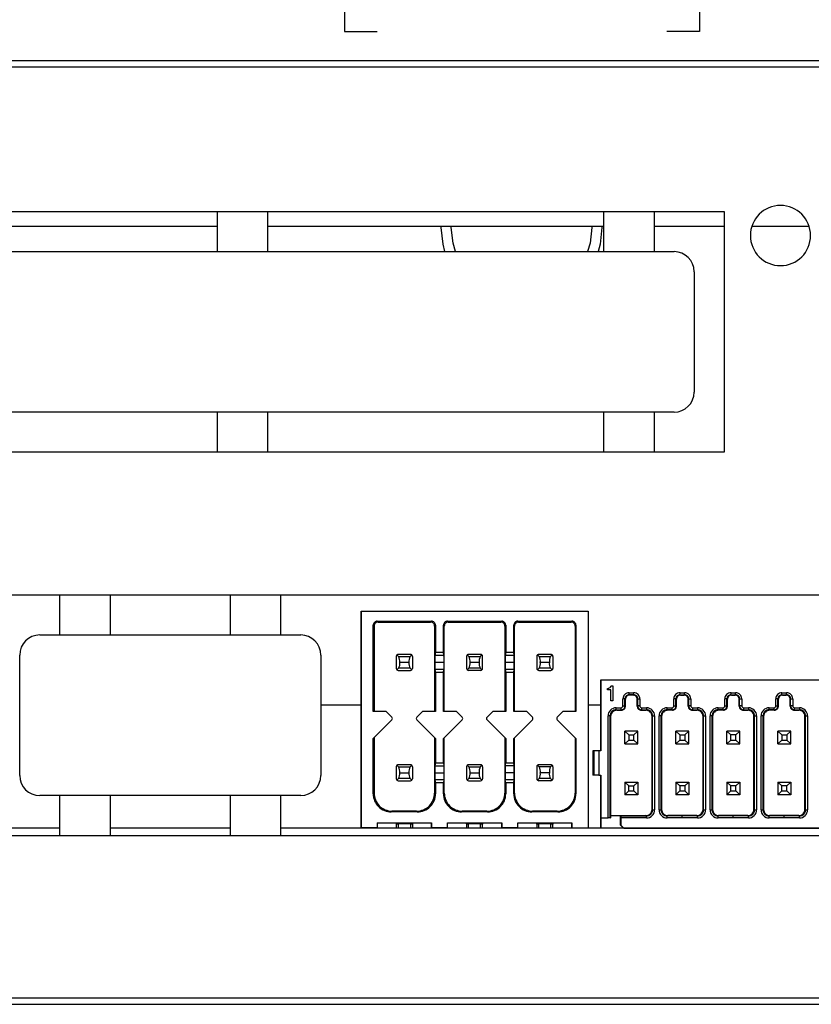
# Model space of a CAD drawing. Header units: millimetres. Extents: x 0 to 629, y 0 to 486.
# Tile 4 of 23: x 131 to 171, y 103 to 152. Entities that reach past the tile are written whole.
import ezdxf

# ---------------------------------------------------------------- set-up
doc = ezdxf.new("R2010")
doc.units = ezdxf.units.MM
doc.header["$LTSCALE"] = 2.25
doc.layers.add('DIMENSIONS', color=140, linetype='Continuous', lineweight=25)
doc.styles.add('SLDTEXTSTYLE0', font='TXT', dxfattribs={"width": 0.7})
doc.dimstyles.new('SLDDIMSTYLE0', dxfattribs={"dimtxt": 4.855518, "dimasz": 7.4295, "dimexe": 0, "dimexo": 0.0625, "dimgap": 1.213879, "dimtad": 0, "dimtih": 1, "dimtoh": 1, "dimrnd": 1e-09, "dimzin": 12, "dimdsep": 46, "dimtxsty": 'SLDTEXTSTYLE0', "dimsah": 1, "dimcen": 0.09, "dimadec": 0, "dimazin": 3, "dimtfac": 1, "dimtofl": 0, "dimtmove": 0, "dimatfit": 3, "dimfxl": 0, "dimfrac": 2, "dimtolj": 1, "dimtzin": 12, "dimarcsym": 0})
doc.dimstyles.new('SLDDIMSTYLE4', dxfattribs={"dimtxt": 4.855518, "dimasz": 7.4295, "dimexe": 0, "dimexo": 0.0625, "dimgap": 1.213879, "dimtad": 0, "dimtih": 1, "dimtoh": 1, "dimrnd": 1e-09, "dimzin": 4, "dimdsep": 46, "dimtxsty": 'SLDTEXTSTYLE0', "dimsah": 1, "dimcen": 0.09, "dimadec": 0, "dimazin": 1, "dimtfac": 1, "dimtofl": 0, "dimtmove": 0, "dimatfit": 3, "dimfxl": 0, "dimfrac": 2, "dimtolj": 1, "dimtzin": 12, "dimarcsym": 0})

# ---------------------------------------------------------------- blocks, each defined once
blk = doc.blocks.new('_D')
at = {"layer": 'DIMENSIONS'}
for p, q in [((71.116, 139.892), (71.116, 202.102)), ((257.716, 160.899), (257.716, 202.102)), ((71.116, 194.958), (150.622, 194.958)), ((157.202, 194.958), (155.572, 194.958)), ((155.572, 194.958), (155.572, 187.241)), ((171.631, 194.958), (173.261, 194.958)), ((173.261, 194.958), (173.261, 187.241)), ((257.716, 194.958), (178.211, 194.958)), ((155.572, 187.241), (157.202, 187.241)), ((173.261, 187.241), (171.631, 187.241)), ((257.716, 139.892), (257.716, 157.47))]:
    blk.add_line(p, q, dxfattribs=at)
for points in [[(71.116, 194.958), (78.546, 193.815), (78.546, 196.101)], [(257.716, 194.958), (250.287, 196.101), (250.287, 193.815)]]:
    blk.add_solid(points, dxfattribs=at)
at = {"layer": 'DIMENSIONS', "char_height": 4.7625, "attachment_point": 1, "style": 'SLDTEXTSTYLE0'}
for s, insert in [('186.6', (155.182, 202.184)), ('7.35', (157.202, 193.38))]:
    blk.add_mtext(s, dxfattribs=dict(at, insert=insert))
blk = doc.blocks.new('_D_4')
at = {"layer": 'DIMENSIONS'}
for p, q in [((89.651, 123.236), (89.651, 166.328)), ((223.216, 126.252), (223.216, 166.328)), ((89.651, 159.184), (142.639, 159.184)), ((149.219, 159.184), (147.589, 159.184)), ((147.589, 159.184), (147.589, 151.467)), ((163.648, 159.184), (165.278, 159.184)), ((165.278, 159.184), (165.278, 151.467)), ((223.216, 159.184), (170.228, 159.184)), ((147.589, 151.467), (149.219, 151.467)), ((165.278, 151.467), (163.648, 151.467))]:
    blk.add_line(p, q, dxfattribs=at)
for points in [[(89.651, 159.184), (97.08, 158.041), (97.08, 160.327)], [(223.216, 159.184), (215.787, 160.327), (215.787, 158.041)]]:
    blk.add_solid(points, dxfattribs=at)
at = {"layer": 'DIMENSIONS', "char_height": 4.7625, "attachment_point": 1, "style": 'SLDTEXTSTYLE0'}
for s, insert in [('133.6', (147.2, 166.41)), ('5.26', (149.219, 157.606))]:
    blk.add_mtext(s, dxfattribs=dict(at, insert=insert))
blk = doc.blocks.new('_D_8')
at = {"layer": 'DIMENSIONS'}
for p, q in [((77.416, 154.907), (77.416, 184.691)), ((251.416, 160.899), (251.416, 184.691)), ((77.416, 177.547), (150.622, 177.547)), ((157.202, 177.547), (155.572, 177.547)), ((155.572, 177.547), (155.572, 169.83)), ((171.631, 177.547), (173.261, 177.547)), ((173.261, 177.547), (173.261, 169.83)), ((251.416, 177.547), (178.211, 177.547)), ((155.572, 169.83), (157.202, 169.83)), ((173.261, 169.83), (171.631, 169.83)), ((251.416, 154.907), (251.416, 157.47))]:
    blk.add_line(p, q, dxfattribs=at)
for points in [[(77.416, 177.547), (84.846, 176.404), (84.846, 178.69)], [(251.416, 177.547), (243.987, 178.69), (243.987, 176.404)]]:
    blk.add_solid(points, dxfattribs=at)
at = {"layer": 'DIMENSIONS', "char_height": 4.7625, "attachment_point": 1, "style": 'SLDTEXTSTYLE0'}
for s, insert in [('174.0', (155.182, 184.773)), ('6.85', (157.202, 175.969))]:
    blk.add_mtext(s, dxfattribs=dict(at, insert=insert))

msp = doc.modelspace()

# ---------------------------------------------------------------- linework, layer by layer
for p, q in [((254.116, 149.995), (74.716, 149.995)), ((74.716, 149.695), (254.116, 149.695)), ((99.516, 142.495), (166.516, 142.495)), ((141.266, 140.495), (141.266, 142.495)), ((143.766, 142.495), (143.766, 140.495)), ((160.516, 140.495), (160.516, 142.495)), ((163.016, 142.495), (163.016, 140.495)), ((166.516, 142.495), (166.516, 130.495)), ((124.516, 141.766), (141.266, 141.766)), ((143.766, 141.766), (160.516, 141.766)), ((152.416, 141.695), (152.416, 141.766)), ((152.916, 141.695), (152.917, 141.766)), ((159.916, 141.766), (159.916, 141.695)), ((160.416, 141.766), (160.416, 141.695)), ((163.016, 141.766), (166.516, 141.766)), ((167.892, 141.766), (170.74, 141.766)), ((121.016, 140.495), (164.016, 140.495)), ((165.016, 139.495), (165.016, 133.495)), ((164.016, 132.495), (121.016, 132.495)), ((141.266, 130.495), (141.266, 132.495)), ((143.766, 132.495), (143.766, 130.495)), ((160.516, 130.495), (160.516, 132.495)), ((163.016, 132.495), (163.016, 130.495)), ((166.516, 130.495), (99.516, 130.495)), ((89.416, 123.395), (223.216, 123.395)), ((133.416, 121.395), (133.416, 123.395)), ((135.916, 123.395), (135.916, 121.395)), ((141.916, 121.395), (141.916, 123.395)), ((144.416, 123.395), (144.416, 121.395)), ((148.428, 122.581), (148.428, 111.781)), ((148.428, 122.581), (159.728, 122.581)), ((148.428, 111.781), (148.428, 122.581)), ((148.428, 122.581), (148.428, 122.581)), ((159.728, 122.581), (159.728, 111.781)), ((149.028, 117.581), (149.028, 121.881)), ((149.068, 121.841), (149.028, 121.881)), ((149.068, 121.841), (149.068, 117.581)), ((149.228, 122.081), (151.928, 122.081)), ((149.268, 122.041), (149.228, 122.081)), ((149.268, 122.041), (151.888, 122.041)), ((151.928, 122.081), (151.888, 122.041)), ((152.128, 121.881), (152.088, 121.841)), ((152.088, 121.841), (152.088, 117.581)), ((152.128, 121.881), (152.128, 120.531)), ((152.528, 120.531), (152.528, 121.881)), ((152.568, 121.841), (152.528, 121.881)), ((152.568, 117.581), (152.568, 121.841)), ((152.728, 122.081), (155.428, 122.081)), ((152.768, 122.041), (152.728, 122.081)), ((152.768, 122.041), (155.388, 122.041)), ((155.428, 122.081), (155.388, 122.041)), ((155.628, 121.881), (155.588, 121.841)), ((155.588, 121.841), (155.588, 117.581)), ((155.628, 121.881), (155.628, 120.531)), ((156.028, 120.531), (156.028, 121.881)), ((156.068, 121.841), (156.028, 121.881)), ((156.068, 117.581), (156.068, 121.841)), ((156.228, 122.081), (158.928, 122.081)), ((156.268, 122.041), (156.228, 122.081)), ((156.268, 122.041), (158.888, 122.041)), ((158.928, 122.081), (158.888, 122.041)), ((159.088, 121.841), (159.128, 121.881)), ((159.088, 121.841), (159.088, 117.581)), ((159.128, 121.881), (159.128, 117.581)), ((132.416, 121.395), (145.416, 121.395)), ((131.416, 114.395), (131.416, 120.395)), ((146.416, 120.395), (146.416, 114.395)), ((150.178, 120.331), (150.178, 119.731)), ((150.178, 120.331), (150.178, 120.331)), ((150.178, 120.331), (150.178, 119.731)), ((150.21, 120.404), (150.294, 120.321)), ((150.878, 120.431), (150.278, 120.431)), ((150.294, 120.321), (150.863, 120.321)), ((150.946, 120.404), (150.863, 120.321)), ((150.978, 120.331), (150.978, 119.731)), ((152.128, 120.531), (152.104, 120.381)), ((152.553, 120.381), (152.104, 120.381)), ((152.128, 120.531), (152.528, 120.531)), ((152.553, 120.381), (152.528, 120.531)), ((153.678, 120.331), (153.678, 119.731)), ((153.678, 120.331), (153.678, 120.331)), ((153.678, 120.331), (153.678, 119.731)), ((153.794, 120.321), (153.71, 120.404)), ((154.378, 120.431), (153.778, 120.431)), ((153.794, 120.321), (154.363, 120.321)), ((154.446, 120.404), (154.363, 120.321)), ((154.478, 119.731), (154.478, 120.331)), ((155.628, 120.531), (155.604, 120.381)), ((156.053, 120.381), (155.604, 120.381)), ((155.628, 120.531), (156.028, 120.531)), ((156.053, 120.381), (156.028, 120.531)), ((157.178, 120.331), (157.178, 119.731)), ((157.178, 120.331), (157.178, 120.331)), ((157.178, 120.331), (157.178, 119.731)), ((157.21, 120.404), (157.294, 120.321)), ((157.878, 120.431), (157.278, 120.431)), ((157.294, 120.321), (157.863, 120.321)), ((157.946, 120.404), (157.863, 120.321)), ((157.978, 120.331), (157.978, 119.731)), ((150.178, 119.731), (150.178, 119.731)), ((150.294, 119.741), (150.21, 119.658)), ((150.863, 119.741), (150.294, 119.741)), ((150.803, 120.031), (150.353, 120.031)), ((150.863, 119.741), (150.946, 119.658)), ((152.556, 120.031), (152.101, 120.031)), ((153.678, 119.731), (153.678, 119.731)), ((153.794, 119.741), (153.71, 119.658)), ((154.363, 119.741), (153.794, 119.741)), ((154.303, 120.031), (153.853, 120.031)), ((154.446, 119.658), (154.363, 119.741)), ((156.056, 120.031), (155.601, 120.031)), ((157.178, 119.731), (157.178, 119.731)), ((157.294, 119.741), (157.21, 119.658)), ((157.863, 119.741), (157.294, 119.741)), ((157.803, 120.031), (157.353, 120.031)), ((157.863, 119.741), (157.946, 119.658)), ((150.278, 119.631), (150.878, 119.631)), ((152.104, 119.682), (152.128, 119.531)), ((152.553, 119.682), (152.104, 119.682)), ((152.528, 119.531), (152.128, 119.531)), ((152.128, 119.531), (152.128, 117.581)), ((152.528, 119.531), (152.553, 119.682)), ((152.528, 117.581), (152.528, 119.531)), ((154.378, 119.631), (153.778, 119.631)), ((155.604, 119.682), (155.628, 119.531)), ((156.053, 119.682), (155.604, 119.682)), ((156.028, 119.531), (155.628, 119.531)), ((155.628, 119.531), (155.628, 117.581)), ((156.028, 119.531), (156.053, 119.682)), ((156.028, 117.581), (156.028, 119.531)), ((157.278, 119.631), (157.878, 119.631)), ((160.366, 115.618), (160.366, 119.168)), ((160.366, 119.168), (196.426, 119.168)), ((160.366, 119.168), (160.366, 115.618)), ((160.366, 119.168), (160.366, 119.168)), ((160.694, 118.737), (160.713, 118.737)), ((160.694, 118.662), (160.694, 118.737)), ((160.713, 118.737), (160.76, 118.746)), ((160.76, 118.746), (160.788, 118.756)), ((160.788, 118.756), (160.825, 118.774)), ((160.825, 118.774), (160.854, 118.802)), ((160.854, 118.802), (160.882, 118.84)), ((160.882, 118.84), (160.891, 118.868)), ((160.891, 118.868), (160.966, 118.868)), ((160.966, 118.868), (160.966, 118.118)), ((160.966, 118.868), (160.966, 118.118)), ((160.872, 118.662), (160.694, 118.662)), ((160.872, 118.118), (160.872, 118.662)), ((162.002, 118.414), (161.77, 118.414)), ((161.77, 118.414), (161.789, 118.395)), ((161.771, 118.518), (162.001, 118.518)), ((161.983, 118.395), (161.789, 118.395)), ((161.983, 118.395), (162.002, 118.414)), ((162.002, 118.414), (162.001, 118.518)), ((164.31, 118.414), (164.542, 118.414)), ((164.31, 118.414), (164.329, 118.395)), ((164.311, 118.518), (164.541, 118.518)), ((164.329, 118.395), (164.523, 118.395)), ((164.523, 118.395), (164.542, 118.414)), ((164.542, 118.414), (164.541, 118.518)), ((166.85, 118.414), (167.082, 118.414)), ((166.85, 118.414), (166.869, 118.395)), ((166.851, 118.518), (167.081, 118.518)), ((166.869, 118.395), (167.063, 118.395)), ((167.063, 118.395), (167.082, 118.414)), ((167.082, 118.414), (167.081, 118.518)), ((169.39, 118.414), (169.622, 118.414)), ((169.39, 118.414), (169.409, 118.395)), ((169.391, 118.518), (169.621, 118.518)), ((169.409, 118.395), (169.603, 118.395)), ((169.603, 118.395), (169.622, 118.414)), ((169.622, 118.414), (169.621, 118.518)), ((148.428, 117.9), (146.416, 117.9)), ((160.366, 117.9), (159.728, 117.9)), ((160.966, 118.118), (160.872, 118.118)), ((160.966, 118.118), (160.966, 118.118)), ((161.132, 117.768), (161.369, 117.768)), ((161.57, 118.214), (161.466, 118.213)), ((161.466, 117.865), (161.466, 118.213)), ((161.57, 117.864), (161.57, 118.214)), ((161.57, 118.214), (161.589, 118.195)), ((161.589, 117.845), (161.57, 117.864)), ((161.589, 117.845), (161.589, 118.195)), ((162.202, 118.214), (162.183, 118.195)), ((162.183, 117.845), (162.183, 118.195)), ((162.202, 117.864), (162.183, 117.845)), ((162.202, 118.214), (162.306, 118.213)), ((162.202, 117.864), (162.202, 118.214)), ((162.306, 118.213), (162.306, 117.865)), ((162.403, 117.768), (162.64, 117.768)), ((163.672, 117.768), (163.909, 117.768)), ((164.11, 118.214), (164.006, 118.213)), ((164.006, 117.865), (164.006, 118.213)), ((164.11, 117.864), (164.11, 118.214)), ((164.11, 118.214), (164.129, 118.195)), ((164.129, 117.845), (164.11, 117.864)), ((164.129, 117.845), (164.129, 118.195)), ((164.742, 118.214), (164.723, 118.195)), ((164.723, 117.845), (164.723, 118.195)), ((164.742, 117.864), (164.723, 117.845)), ((164.742, 118.214), (164.846, 118.213)), ((164.742, 117.864), (164.742, 118.214)), ((164.846, 118.213), (164.846, 117.865)), ((164.943, 117.768), (165.18, 117.768)), ((166.212, 117.768), (166.449, 117.768)), ((166.65, 118.214), (166.546, 118.213)), ((166.546, 117.865), (166.546, 118.213)), ((166.65, 117.864), (166.65, 118.214)), ((166.65, 118.214), (166.669, 118.195)), ((166.669, 117.845), (166.65, 117.864)), ((166.669, 117.845), (166.669, 118.195)), ((167.282, 118.214), (167.263, 118.195)), ((167.263, 117.845), (167.263, 118.195)), ((167.282, 117.864), (167.263, 117.845)), ((167.282, 118.214), (167.386, 118.213)), ((167.282, 117.864), (167.282, 118.214)), ((167.386, 118.213), (167.386, 117.865)), ((167.483, 117.768), (167.72, 117.768)), ((168.752, 117.768), (168.989, 117.768)), ((169.19, 118.214), (169.086, 118.213)), ((169.086, 117.865), (169.086, 118.213)), ((169.19, 117.864), (169.19, 118.214)), ((169.19, 118.214), (169.209, 118.195)), ((169.209, 117.845), (169.19, 117.864)), ((169.209, 117.845), (169.209, 118.195)), ((169.822, 118.214), (169.803, 118.195)), ((169.803, 117.845), (169.803, 118.195)), ((169.822, 117.864), (169.803, 117.845)), ((169.822, 118.214), (169.926, 118.213)), ((169.822, 117.864), (169.822, 118.214)), ((169.926, 118.213), (169.926, 117.865)), ((170.023, 117.768), (170.26, 117.768)), ((149.678, 117.581), (149.028, 117.581)), ((149.957, 117.302), (149.678, 117.581)), ((151.478, 117.581), (151.199, 117.302)), ((151.199, 117.302), (151.199, 117.302)), ((152.128, 117.581), (151.478, 117.581)), ((153.178, 117.581), (152.528, 117.581)), ((153.457, 117.302), (153.178, 117.581)), ((154.978, 117.581), (154.699, 117.302)), ((154.699, 117.302), (154.699, 117.302)), ((155.628, 117.581), (154.978, 117.581)), ((156.678, 117.581), (156.028, 117.581)), ((156.957, 117.302), (156.678, 117.581)), ((158.478, 117.581), (158.199, 117.302)), ((158.199, 117.302), (158.199, 117.302)), ((159.128, 117.581), (158.478, 117.581)), ((160.832, 117.364), (160.726, 117.362)), ((160.726, 112.278), (160.726, 117.362)), ((160.832, 112.278), (160.832, 117.364)), ((160.856, 117.345), (160.832, 117.364)), ((160.856, 117.345), (160.856, 112.401)), ((161.132, 117.664), (161.37, 117.664)), ((161.132, 117.664), (161.156, 117.645)), ((161.156, 117.645), (161.389, 117.645)), ((161.37, 117.664), (161.389, 117.645)), ((162.383, 117.645), (162.402, 117.664)), ((162.383, 117.645), (162.616, 117.645)), ((162.402, 117.664), (162.64, 117.664)), ((162.616, 117.645), (162.64, 117.664)), ((162.94, 117.364), (162.916, 117.345)), ((162.916, 112.701), (162.916, 117.345)), ((162.94, 117.364), (163.046, 117.362)), ((162.94, 112.682), (162.94, 117.364)), ((163.046, 117.362), (163.046, 112.684)), ((163.372, 117.364), (163.266, 117.362)), ((163.266, 112.684), (163.266, 117.362)), ((163.372, 112.682), (163.372, 117.364)), ((163.396, 117.345), (163.372, 117.364)), ((163.396, 117.345), (163.396, 112.701)), ((163.91, 117.664), (163.672, 117.664)), ((163.672, 117.664), (163.696, 117.645)), ((163.929, 117.645), (163.696, 117.645)), ((163.929, 117.645), (163.91, 117.664)), ((164.923, 117.645), (164.942, 117.664)), ((164.923, 117.645), (165.156, 117.645)), ((164.942, 117.664), (165.18, 117.664)), ((165.156, 117.645), (165.18, 117.664)), ((165.48, 117.364), (165.456, 117.345)), ((165.456, 112.701), (165.456, 117.345)), ((165.48, 117.364), (165.586, 117.362)), ((165.48, 117.313), (165.48, 117.364)), ((165.48, 112.682), (165.48, 117.313)), ((165.586, 117.362), (165.586, 112.684)), ((165.912, 117.364), (165.806, 117.362)), ((165.806, 112.684), (165.806, 117.362)), ((165.912, 112.682), (165.912, 117.364)), ((165.936, 117.345), (165.912, 117.364)), ((165.936, 117.345), (165.936, 112.701)), ((166.45, 117.664), (166.212, 117.664)), ((166.212, 117.664), (166.236, 117.645)), ((166.469, 117.645), (166.236, 117.645)), ((166.469, 117.645), (166.45, 117.664)), ((167.463, 117.645), (167.482, 117.664)), ((167.463, 117.645), (167.696, 117.645)), ((167.482, 117.664), (167.72, 117.664)), ((167.696, 117.645), (167.72, 117.664)), ((168.02, 117.364), (167.996, 117.345)), ((167.996, 112.701), (167.996, 117.345)), ((168.02, 117.364), (168.126, 117.362)), ((168.02, 112.682), (168.02, 117.364)), ((168.126, 117.362), (168.126, 112.684)), ((168.452, 117.364), (168.346, 117.362)), ((168.346, 112.684), (168.346, 117.362)), ((168.452, 112.682), (168.452, 117.364)), ((168.476, 117.345), (168.452, 117.364)), ((168.476, 117.345), (168.476, 112.701)), ((168.99, 117.664), (168.752, 117.664)), ((168.752, 117.664), (168.776, 117.645)), ((169.009, 117.645), (168.776, 117.645)), ((169.009, 117.645), (168.99, 117.664)), ((170.003, 117.645), (170.022, 117.664)), ((170.003, 117.645), (170.236, 117.645)), ((170.022, 117.664), (170.26, 117.664)), ((170.236, 117.645), (170.26, 117.664)), ((170.56, 117.364), (170.536, 117.345)), ((170.536, 112.701), (170.536, 117.345)), ((170.56, 117.364), (170.666, 117.362)), ((170.56, 117.313), (170.56, 117.364)), ((170.56, 112.682), (170.56, 117.313)), ((170.666, 117.362), (170.666, 112.684)), ((149.028, 116.231), (149.957, 117.16)), ((151.17, 117.231), (151.17, 117.231)), ((151.199, 117.16), (152.128, 116.231)), ((151.199, 117.16), (151.199, 117.16)), ((152.528, 116.231), (153.457, 117.16)), ((154.67, 117.231), (154.67, 117.231)), ((154.699, 117.16), (155.628, 116.231)), ((154.699, 117.16), (154.699, 117.16)), ((156.028, 116.231), (156.957, 117.16)), ((158.17, 117.231), (158.17, 117.231)), ((158.199, 117.16), (159.128, 116.231)), ((158.199, 117.16), (158.199, 117.16)), ((149.068, 116.271), (149.068, 113.521)), ((152.088, 116.271), (152.088, 113.521)), ((152.568, 113.521), (152.568, 116.271)), ((155.588, 116.271), (155.588, 113.521)), ((156.068, 113.521), (156.068, 116.271)), ((159.088, 116.271), (159.088, 113.521)), ((161.566, 115.968), (161.566, 116.608)), ((161.566, 116.608), (161.761, 116.413)), ((162.206, 116.608), (161.566, 116.608)), ((161.566, 115.968), (161.566, 116.608)), ((161.761, 116.413), (161.761, 116.163)), ((161.761, 116.413), (162.011, 116.413)), ((162.011, 116.413), (162.206, 116.608)), ((162.011, 116.163), (162.011, 116.413)), ((162.206, 115.968), (162.206, 116.608)), ((164.106, 115.968), (164.106, 116.608)), ((164.106, 116.608), (164.301, 116.413)), ((164.746, 116.608), (164.106, 116.608)), ((164.106, 115.968), (164.106, 116.608)), ((164.301, 116.413), (164.301, 116.163)), ((164.301, 116.413), (164.551, 116.413)), ((164.746, 116.608), (164.551, 116.413)), ((164.551, 116.413), (164.551, 116.163)), ((164.746, 115.968), (164.746, 116.608)), ((166.646, 115.968), (166.646, 116.608)), ((166.841, 116.413), (166.646, 116.608)), ((167.286, 116.608), (166.646, 116.608)), ((166.646, 115.968), (166.646, 116.608)), ((166.841, 116.163), (166.841, 116.413)), ((167.091, 116.413), (166.841, 116.413)), ((167.091, 116.413), (167.286, 116.608)), ((167.091, 116.163), (167.091, 116.413)), ((167.286, 115.968), (167.286, 116.608)), ((169.186, 115.968), (169.186, 116.608)), ((169.186, 116.608), (169.381, 116.413)), ((169.826, 116.608), (169.186, 116.608)), ((169.186, 115.968), (169.186, 116.608)), ((169.381, 116.413), (169.381, 116.163)), ((169.381, 116.413), (169.631, 116.413)), ((169.826, 116.608), (169.631, 116.413)), ((169.631, 116.413), (169.631, 116.163)), ((169.826, 115.968), (169.826, 116.608)), ((149.028, 113.481), (149.028, 116.231)), ((152.128, 116.231), (152.128, 115.031)), ((152.528, 115.031), (152.528, 116.231)), ((155.628, 116.231), (155.628, 115.031)), ((156.028, 115.031), (156.028, 116.231)), ((159.128, 116.231), (159.128, 113.481)), ((161.566, 115.968), (161.761, 116.163)), ((161.566, 115.968), (162.206, 115.968)), ((161.761, 116.163), (162.011, 116.163)), ((162.011, 116.163), (162.206, 115.968)), ((164.301, 116.163), (164.106, 115.968)), ((164.106, 115.968), (164.746, 115.968)), ((164.301, 116.163), (164.551, 116.163)), ((164.551, 116.163), (164.746, 115.968)), ((166.646, 115.968), (166.841, 116.163)), ((166.646, 115.968), (167.286, 115.968)), ((166.841, 116.163), (167.091, 116.163)), ((167.286, 115.968), (167.091, 116.163)), ((169.381, 116.163), (169.186, 115.968)), ((169.186, 115.968), (169.826, 115.968)), ((169.381, 116.163), (169.631, 116.163)), ((169.631, 116.163), (169.826, 115.968)), ((159.966, 115.618), (159.966, 114.418)), ((160.013, 115.618), (159.966, 115.618)), ((159.966, 115.618), (159.966, 114.418)), ((160.013, 115.618), (160.013, 114.418)), ((160.266, 115.618), (160.013, 115.618)), ((160.266, 115.618), (160.266, 114.418)), ((160.366, 115.618), (160.266, 115.618)), ((160.366, 115.618), (160.366, 115.618)), ((160.366, 115.618), (160.366, 115.618)), ((150.178, 114.831), (150.178, 114.231)), ((150.178, 114.831), (150.178, 114.831)), ((150.178, 114.831), (150.178, 114.231)), ((150.21, 114.904), (150.294, 114.821)), ((150.878, 114.931), (150.278, 114.931)), ((150.294, 114.821), (150.863, 114.821)), ((150.863, 114.821), (150.946, 114.904)), ((150.978, 114.831), (150.978, 114.231)), ((152.128, 115.031), (152.104, 114.881)), ((152.104, 114.881), (152.553, 114.881)), ((152.128, 115.031), (152.528, 115.031)), ((152.528, 115.031), (152.553, 114.881)), ((153.678, 114.831), (153.678, 114.231)), ((153.678, 114.831), (153.678, 114.831)), ((153.678, 114.831), (153.678, 114.231)), ((153.71, 114.904), (153.794, 114.821)), ((154.378, 114.931), (153.778, 114.931)), ((153.794, 114.821), (154.363, 114.821)), ((154.363, 114.821), (154.446, 114.904)), ((154.478, 114.831), (154.478, 114.231)), ((155.604, 114.881), (155.628, 115.031)), ((156.053, 114.881), (155.604, 114.881)), ((155.628, 115.031), (156.028, 115.031)), ((156.053, 114.881), (156.028, 115.031)), ((157.178, 114.831), (157.178, 114.231)), ((157.178, 114.831), (157.178, 114.831)), ((157.178, 114.831), (157.178, 114.231)), ((157.294, 114.821), (157.21, 114.904)), ((157.878, 114.931), (157.278, 114.931)), ((157.863, 114.821), (157.294, 114.821)), ((157.946, 114.904), (157.863, 114.821)), ((157.978, 114.831), (157.978, 114.231)), ((150.353, 114.531), (150.803, 114.531)), ((152.101, 114.531), (152.556, 114.531)), ((153.853, 114.531), (154.303, 114.531)), ((156.056, 114.531), (155.601, 114.531)), ((157.803, 114.531), (157.353, 114.531)), ((160.013, 114.418), (159.966, 114.418)), ((159.966, 114.418), (159.966, 114.418)), ((160.266, 114.418), (160.013, 114.418)), ((160.266, 114.418), (160.366, 114.418)), ((160.366, 112.278), (160.366, 114.418)), ((160.366, 114.418), (160.366, 113.748)), ((160.366, 114.418), (160.366, 114.418)), ((150.178, 114.231), (150.178, 114.231)), ((150.21, 114.158), (150.294, 114.241)), ((150.278, 114.131), (150.878, 114.131)), ((150.863, 114.241), (150.294, 114.241)), ((150.863, 114.241), (150.946, 114.158)), ((152.104, 114.182), (152.128, 114.031)), ((152.553, 114.182), (152.104, 114.182)), ((152.128, 114.031), (152.128, 113.481)), ((152.528, 114.031), (152.128, 114.031)), ((152.553, 114.182), (152.528, 114.031)), ((152.528, 113.481), (152.528, 114.031)), ((153.678, 114.231), (153.678, 114.231)), ((153.71, 114.158), (153.794, 114.241)), ((153.778, 114.131), (154.378, 114.131)), ((154.363, 114.241), (153.794, 114.241)), ((154.363, 114.241), (154.446, 114.158)), ((155.628, 114.031), (155.604, 114.182)), ((156.053, 114.182), (155.604, 114.182)), ((155.628, 114.031), (155.628, 113.481)), ((156.028, 114.031), (155.628, 114.031)), ((156.028, 114.031), (156.053, 114.182)), ((156.028, 113.481), (156.028, 114.031)), ((157.178, 114.231), (157.178, 114.231)), ((157.294, 114.241), (157.21, 114.158)), ((157.878, 114.131), (157.278, 114.131)), ((157.863, 114.241), (157.294, 114.241)), ((157.946, 114.158), (157.863, 114.241)), ((160.366, 113.978), (160.366, 113.278)), ((160.366, 113.678), (160.366, 113.978)), ((161.566, 114.068), (161.566, 113.428)), ((161.566, 114.068), (161.761, 113.873)), ((161.566, 114.068), (162.206, 114.068)), ((161.566, 114.068), (161.566, 113.428)), ((161.761, 113.623), (161.761, 113.873)), ((161.761, 113.873), (162.011, 113.873)), ((162.011, 113.873), (162.206, 114.068)), ((162.011, 113.623), (162.011, 113.873)), ((162.206, 114.068), (162.206, 113.428)), ((164.106, 114.068), (164.106, 113.428)), ((164.106, 114.068), (164.301, 113.873)), ((164.106, 114.068), (164.746, 114.068)), ((164.106, 114.068), (164.106, 113.428)), ((164.301, 113.873), (164.301, 113.623)), ((164.551, 113.873), (164.301, 113.873)), ((164.746, 114.068), (164.551, 113.873)), ((164.551, 113.873), (164.551, 113.623)), ((164.746, 114.068), (164.746, 113.428)), ((166.646, 114.068), (167.286, 114.068)), ((166.841, 113.873), (166.646, 114.068)), ((166.646, 114.068), (166.646, 113.428)), ((166.646, 114.068), (166.646, 113.428)), ((167.091, 113.873), (166.841, 113.873)), ((166.841, 113.623), (166.841, 113.873)), ((167.091, 113.873), (167.286, 114.068)), ((167.091, 113.623), (167.091, 113.873)), ((167.286, 114.068), (167.286, 113.428)), ((169.186, 114.068), (169.186, 113.428)), ((169.381, 113.873), (169.186, 114.068)), ((169.186, 114.068), (169.826, 114.068)), ((169.186, 114.068), (169.186, 113.428)), ((169.381, 113.623), (169.381, 113.873)), ((169.631, 113.873), (169.381, 113.873)), ((169.631, 113.873), (169.826, 114.068)), ((169.631, 113.623), (169.631, 113.873)), ((169.826, 114.068), (169.826, 113.428)), ((145.416, 113.395), (132.416, 113.395)), ((133.416, 111.395), (133.416, 113.395)), ((135.916, 113.395), (135.916, 111.395)), ((141.916, 111.395), (141.916, 113.395)), ((144.416, 113.395), (144.416, 111.395)), ((149.028, 113.481), (149.068, 113.521)), ((152.128, 113.481), (152.088, 113.521)), ((152.568, 113.521), (152.528, 113.481)), ((155.628, 113.481), (155.588, 113.521)), ((156.068, 113.521), (156.028, 113.481)), ((159.128, 113.481), (159.088, 113.521)), ((160.366, 113.748), (160.366, 111.778)), ((160.366, 113.748), (160.366, 113.748)), ((160.366, 111.778), (160.366, 113.678)), ((160.854, 113.678), (160.854, 112.4)), ((161.566, 113.428), (161.761, 113.623)), ((162.206, 113.428), (161.566, 113.428)), ((161.761, 113.623), (162.011, 113.623)), ((162.011, 113.623), (162.206, 113.428)), ((164.301, 113.623), (164.106, 113.428)), ((164.746, 113.428), (164.106, 113.428)), ((164.301, 113.623), (164.551, 113.623)), ((164.551, 113.623), (164.746, 113.428)), ((166.646, 113.428), (166.841, 113.623)), ((167.286, 113.428), (166.646, 113.428)), ((166.841, 113.623), (167.091, 113.623)), ((167.286, 113.428), (167.091, 113.623)), ((169.186, 113.428), (169.381, 113.623)), ((169.826, 113.428), (169.186, 113.428)), ((169.381, 113.623), (169.631, 113.623)), ((169.826, 113.428), (169.631, 113.623)), ((160.366, 113.278), (160.366, 112.278)), ((160.843, 113.134), (160.843, 112.278)), ((160.843, 113.134), (160.843, 112.278)), ((149.968, 112.621), (149.928, 112.581)), ((151.228, 112.581), (149.928, 112.581)), ((151.188, 112.621), (149.968, 112.621)), ((151.188, 112.621), (151.228, 112.581)), ((153.468, 112.621), (153.428, 112.581)), ((154.728, 112.581), (153.428, 112.581)), ((154.688, 112.621), (153.468, 112.621)), ((154.728, 112.581), (154.688, 112.621)), ((156.928, 112.581), (156.968, 112.621)), ((158.228, 112.581), (156.928, 112.581)), ((158.188, 112.621), (156.968, 112.621)), ((158.228, 112.581), (158.188, 112.621)), ((160.854, 112.4), (160.856, 112.401)), ((160.854, 112.4), (161.344, 112.4)), ((160.856, 112.401), (162.616, 112.401)), ((161.344, 112.4), (161.362, 112.382)), ((161.344, 111.928), (161.344, 112.4)), ((161.362, 112.382), (161.366, 112.278)), ((161.362, 112.382), (162.64, 112.382)), ((162.64, 112.382), (162.616, 112.401)), ((162.639, 112.278), (162.64, 112.382)), ((162.916, 112.701), (162.94, 112.682)), ((162.94, 112.682), (163.046, 112.684)), ((163.266, 112.684), (163.372, 112.682)), ((163.372, 112.682), (163.396, 112.701)), ((163.696, 112.401), (163.672, 112.382)), ((163.673, 112.278), (163.672, 112.382)), ((164.426, 112.382), (163.672, 112.382)), ((165.156, 112.401), (163.696, 112.401)), ((164.426, 112.278), (164.426, 112.382)), ((165.18, 112.382), (164.426, 112.382)), ((165.18, 112.382), (165.156, 112.401)), ((165.179, 112.278), (165.18, 112.382)), ((165.456, 112.701), (165.48, 112.682)), ((165.48, 112.682), (165.586, 112.684)), ((165.806, 112.684), (165.912, 112.682)), ((165.912, 112.682), (165.936, 112.701)), ((166.236, 112.401), (166.212, 112.382)), ((166.213, 112.278), (166.212, 112.382)), ((166.966, 112.382), (166.212, 112.382)), ((167.696, 112.401), (166.236, 112.401)), ((166.966, 112.278), (166.966, 112.382)), ((167.72, 112.382), (166.966, 112.382)), ((167.72, 112.382), (167.696, 112.401)), ((167.719, 112.278), (167.72, 112.382)), ((167.996, 112.701), (168.02, 112.682)), ((168.02, 112.682), (168.126, 112.684)), ((168.346, 112.684), (168.452, 112.682)), ((168.452, 112.682), (168.476, 112.701)), ((168.776, 112.401), (168.752, 112.382)), ((168.753, 112.278), (168.752, 112.382)), ((169.506, 112.382), (168.752, 112.382)), ((170.236, 112.401), (168.776, 112.401)), ((169.506, 112.278), (169.506, 112.382)), ((170.26, 112.382), (169.506, 112.382)), ((170.26, 112.382), (170.236, 112.401)), ((170.259, 112.278), (170.26, 112.382)), ((170.536, 112.701), (170.56, 112.682)), ((170.56, 112.682), (170.666, 112.684)), ((149.228, 112.031), (151.928, 112.031)), ((149.228, 112.031), (149.228, 111.781)), ((150.152, 112.031), (150.166, 111.981)), ((150.178, 111.981), (150.178, 111.766)), ((150.278, 111.981), (150.278, 112.031)), ((150.878, 111.981), (150.278, 111.981)), ((150.278, 111.981), (150.278, 111.766)), ((150.878, 112.031), (150.878, 111.981)), ((150.878, 111.981), (150.991, 111.981)), ((150.878, 111.981), (150.878, 111.766)), ((150.978, 111.981), (150.978, 111.766)), ((150.991, 111.981), (151.004, 112.031)), ((151.928, 112.031), (151.928, 111.781)), ((151.928, 111.781), (151.928, 112.031)), ((151.928, 112.031), (151.928, 112.031)), ((152.728, 112.031), (155.428, 112.031)), ((152.728, 111.781), (152.728, 112.031)), ((153.652, 112.031), (153.666, 111.981)), ((153.678, 111.981), (153.678, 111.766)), ((153.778, 111.981), (153.778, 112.031)), ((154.378, 111.981), (153.778, 111.981)), ((153.778, 111.766), (153.778, 111.981)), ((154.378, 112.031), (154.378, 111.981)), ((154.378, 111.981), (154.491, 111.981)), ((154.378, 111.766), (154.378, 111.981)), ((154.478, 111.766), (154.478, 111.981)), ((154.491, 111.981), (154.504, 112.031)), ((155.428, 112.031), (155.428, 111.781)), ((155.428, 111.781), (155.428, 112.031)), ((155.428, 112.031), (155.428, 112.031)), ((156.228, 112.031), (158.928, 112.031)), ((156.228, 111.781), (156.228, 112.031)), ((157.152, 112.031), (157.166, 111.981)), ((157.178, 111.981), (157.178, 111.766)), ((157.278, 111.981), (157.278, 112.031)), ((157.878, 111.981), (157.278, 111.981)), ((157.278, 111.766), (157.278, 111.981)), ((157.878, 112.031), (157.878, 111.981)), ((157.878, 111.981), (157.991, 111.981)), ((157.878, 111.766), (157.878, 111.981)), ((157.978, 111.766), (157.978, 111.981)), ((157.991, 111.981), (158.004, 112.031)), ((158.928, 112.031), (158.928, 111.781)), ((158.928, 111.781), (158.928, 112.031)), ((158.928, 112.031), (158.928, 112.031)), ((160.366, 112.278), (160.726, 112.278)), ((160.366, 112.278), (160.366, 112.278)), ((160.832, 112.278), (160.726, 112.278)), ((160.832, 112.278), (160.843, 112.278)), ((161.366, 111.928), (161.344, 111.928)), ((161.344, 111.928), (161.494, 111.778)), ((161.366, 112.278), (161.366, 111.928)), ((162.639, 112.278), (161.366, 112.278)), ((161.516, 111.778), (161.366, 111.928)), ((164.426, 112.278), (163.673, 112.278)), ((165.179, 112.278), (164.426, 112.278)), ((166.966, 112.278), (166.213, 112.278)), ((167.719, 112.278), (166.966, 112.278)), ((169.506, 112.278), (168.753, 112.278)), ((170.259, 112.278), (169.506, 112.278)), ((223.216, 111.395), (89.416, 111.395)), ((133.416, 111.766), (129.749, 111.766)), ((141.916, 111.766), (135.916, 111.766)), ((223.216, 111.766), (144.416, 111.766)), ((149.228, 111.781), (148.428, 111.781)), ((148.428, 111.781), (148.428, 111.781)), ((152.728, 111.781), (151.928, 111.781)), ((151.928, 111.781), (151.928, 111.781)), ((156.228, 111.781), (155.428, 111.781)), ((155.428, 111.781), (155.428, 111.781)), ((158.928, 111.781), (159.728, 111.781)), ((158.928, 111.781), (158.928, 111.781)), ((160.366, 111.778), (160.366, 111.778)), ((161.494, 111.778), (160.366, 111.778)), ((161.516, 111.778), (161.494, 111.778)), ((161.516, 111.778), (195.276, 111.778)), ((161.566, 111.778), (161.566, 111.766)), ((162.206, 111.766), (162.206, 111.778)), ((164.106, 111.778), (164.106, 111.766)), ((164.746, 111.766), (164.746, 111.778)), ((166.646, 111.778), (166.646, 111.766)), ((167.286, 111.766), (167.286, 111.778)), ((169.186, 111.778), (169.186, 111.766)), ((169.826, 111.766), (169.826, 111.778)), ((254.116, 103.295), (74.716, 103.295)), ((74.716, 102.995), (254.116, 102.995))]:
    msp.add_line(p, q)
at = {"flags": 128}
for points in [[(152.601, 140.495), (152.504, 140.863), (152.416, 141.695)], [(153.128, 140.495), (153.004, 140.916), (152.916, 141.695)], [(159.916, 141.695), (159.829, 140.916), (159.704, 140.495)], [(160.416, 141.695), (160.329, 140.863), (160.232, 140.495)], [(161.77, 118.414), (161.771, 118.472), (161.771, 118.518)], [(164.31, 118.414), (164.311, 118.472), (164.311, 118.518)], [(166.85, 118.414), (166.851, 118.472), (166.851, 118.518)], [(169.39, 118.414), (169.391, 118.472), (169.391, 118.518)], [(161.132, 117.664), (161.132, 117.722), (161.132, 117.768)], [(161.369, 117.768), (161.37, 117.71), (161.37, 117.664)], [(161.466, 117.865), (161.525, 117.864), (161.57, 117.864)], [(162.306, 117.865), (162.248, 117.864), (162.202, 117.864)], [(162.402, 117.664), (162.402, 117.722), (162.403, 117.768)], [(162.64, 117.768), (162.64, 117.71), (162.64, 117.664)], [(163.672, 117.664), (163.672, 117.722), (163.672, 117.768)], [(163.909, 117.768), (163.91, 117.71), (163.91, 117.664)], [(164.006, 117.865), (164.065, 117.864), (164.11, 117.864)], [(164.846, 117.865), (164.788, 117.864), (164.742, 117.864)], [(164.942, 117.664), (164.942, 117.722), (164.943, 117.768)], [(165.18, 117.768), (165.18, 117.71), (165.18, 117.664)], [(166.212, 117.664), (166.212, 117.722), (166.212, 117.768)], [(166.449, 117.768), (166.45, 117.71), (166.45, 117.664)], [(166.546, 117.865), (166.605, 117.864), (166.65, 117.864)], [(167.386, 117.865), (167.328, 117.864), (167.282, 117.864)], [(167.482, 117.664), (167.482, 117.722), (167.483, 117.768)], [(167.72, 117.768), (167.72, 117.71), (167.72, 117.664)], [(168.752, 117.664), (168.752, 117.722), (168.752, 117.768)], [(168.989, 117.768), (168.99, 117.71), (168.99, 117.664)], [(169.086, 117.865), (169.145, 117.864), (169.19, 117.864)], [(169.926, 117.865), (169.868, 117.864), (169.822, 117.864)], [(170.022, 117.664), (170.022, 117.722), (170.023, 117.768)], [(170.26, 117.768), (170.26, 117.71), (170.26, 117.664)], [(150.166, 111.981), (150.168, 111.981), (150.174, 111.981), (150.185, 111.981), (150.199, 111.981), (150.216, 111.981), (150.235, 111.981), (150.256, 111.981), (150.278, 111.981)], [(153.666, 111.981), (153.668, 111.981), (153.674, 111.981), (153.685, 111.981), (153.699, 111.981), (153.716, 111.981), (153.735, 111.981), (153.756, 111.981), (153.778, 111.981)], [(157.166, 111.981), (157.168, 111.981), (157.174, 111.981), (157.185, 111.981), (157.199, 111.981), (157.216, 111.981), (157.235, 111.981), (157.256, 111.981), (157.278, 111.981)]]:
    msp.add_lwpolyline(points, dxfattribs=at)
for centre, radius, start, end in [((169.316, 141.295), 1.5, 90, 270), ((169.316, 141.295), 1.5, 0, 90), ((169.316, 141.295), 1.5, 270, 0), ((164.016, 139.495), 1, 0, 90), ((164.016, 133.495), 1, 270, 0), ((149.228, 121.881), 0.2, 89.9992, 180.0009), ((149.268, 121.841), 0.2, 89.9991, 180.0011), ((151.888, 121.841), 0.2, 359.9993, 90.0007), ((151.928, 121.881), 0.2, 359.9993, 90.0007), ((152.728, 121.881), 0.2, 89.9993, 180.0007), ((152.768, 121.841), 0.2, 89.9993, 180.0007), ((155.388, 121.841), 0.2, 359.9993, 90.0007), ((155.428, 121.881), 0.2, 359.9993, 90.0007), ((156.228, 121.881), 0.2, 89.9993, 180.0007), ((156.268, 121.841), 0.2, 89.9993, 180.0007), ((158.888, 121.841), 0.2, 359.9993, 90.0008), ((158.928, 121.881), 0.2, 359.9993, 90.0007), ((132.416, 120.395), 1, 90, 180), ((145.416, 120.395), 1, 0, 90), ((150.278, 120.331), 0.1, 90, 180), ((150.278, 120.331), 0.1, 132.8936, 180), ((150.278, 120.331), 0.1, 90, 132.8936), ((149.822, 120.073), 0.532, 355.4856, 27.7511), ((151.334, 120.073), 0.532, 152.2489, 184.5144), ((150.878, 120.331), 0.1, 47.1064, 90), ((150.878, 120.331), 0.1, 0, 47.1064), ((164.273, 120.105), 12.172, 178.7034, 180.3486), ((142.131, 120.12), 10.425, 359.5135, 1.4346), ((153.778, 120.331), 0.1, 90, 180), ((153.778, 120.331), 0.1, 132.8936, 180), ((153.778, 120.331), 0.1, 90, 132.8936), ((153.364, 120.082), 0.492, 354.1165, 29.1203), ((154.834, 120.073), 0.532, 152.2489, 184.5144), ((154.378, 120.331), 0.1, 47.1064, 90), ((154.378, 120.331), 0.1, 0, 47.1064), ((167.773, 120.105), 12.172, 178.7034, 180.3486), ((145.631, 120.12), 10.425, 359.5135, 1.4346), ((157.278, 120.331), 0.1, 90, 180), ((157.278, 120.331), 0.1, 132.8936, 180), ((157.278, 120.331), 0.1, 90, 132.8936), ((156.822, 120.073), 0.532, 355.4856, 27.7511), ((158.334, 120.073), 0.532, 152.2489, 184.5144), ((157.878, 120.331), 0.1, 47.1064, 90), ((157.878, 120.331), 0.1, 0, 47.1064), ((150.278, 119.731), 0.1, 180, 227.1064), ((150.278, 119.731), 0.1, 180, 270), ((149.864, 119.981), 0.492, 330.8797, 5.8835), ((151.292, 119.981), 0.492, 174.1165, 209.1203), ((150.878, 119.731), 0.1, 312.8936, 0), ((162.525, 119.943), 10.424, 179.5135, 181.4346), ((140.384, 119.957), 12.172, 358.7034, 0.3486), ((153.778, 119.731), 0.1, 180, 227.1064), ((153.778, 119.731), 0.1, 180, 270), ((153.322, 119.989), 0.532, 332.2489, 4.5144), ((154.834, 119.989), 0.532, 175.4856, 207.7511), ((154.378, 119.731), 0.1, 312.8936, 0), ((166.025, 119.943), 10.424, 179.5135, 181.4346), ((143.884, 119.957), 12.172, 358.7034, 0.3486), ((157.278, 119.731), 0.1, 180, 227.1064), ((157.278, 119.731), 0.1, 180, 270), ((156.864, 119.981), 0.492, 330.8797, 5.8835), ((158.292, 119.981), 0.492, 174.1165, 209.1203), ((157.878, 119.731), 0.1, 312.8936, 0), ((150.278, 119.731), 0.1, 227.1064, 270), ((150.878, 119.731), 0.1, 270, 312.8936), ((153.778, 119.731), 0.1, 227.1064, 270), ((154.378, 119.731), 0.1, 270, 312.8936), ((157.278, 119.731), 0.1, 227.1064, 270), ((157.878, 119.731), 0.1, 270, 312.8936), ((161.766, 118.218), 0.3, 89.025, 181.0229), ((161.77, 118.214), 0.2, 89.9994, 180.0013), ((161.789, 118.195), 0.2, 89.9993, 180.0014), ((161.983, 118.195), 0.2, 359.9992, 90.0009), ((162.006, 118.218), 0.3, 358.9766, 90.9755), ((162.002, 118.214), 0.2, 359.9994, 90.0008), ((164.306, 118.218), 0.3, 89.0255, 181.0234), ((164.31, 118.214), 0.2, 89.9994, 180.0006), ((164.329, 118.195), 0.2, 89.9993, 180.0008), ((164.523, 118.195), 0.2, 359.9992, 90.0009), ((164.546, 118.218), 0.3, 358.9766, 90.9749), ((164.542, 118.214), 0.2, 359.9994, 90.0008), ((166.846, 118.218), 0.3, 89.0255, 181.0234), ((166.85, 118.214), 0.2, 89.9994, 180.0006), ((166.869, 118.195), 0.2, 89.9993, 180.0008), ((167.063, 118.195), 0.2, 359.9992, 90.0009), ((167.086, 118.218), 0.3, 358.9766, 90.9749), ((167.082, 118.214), 0.2, 359.9994, 90.0008), ((169.386, 118.218), 0.3, 89.0255, 181.0234), ((169.39, 118.214), 0.2, 89.9994, 180.0006), ((169.409, 118.195), 0.2, 89.9993, 180.0008), ((169.603, 118.195), 0.2, 359.9992, 90.0009), ((169.626, 118.218), 0.3, 358.9766, 90.9749), ((169.622, 118.214), 0.2, 359.9994, 90.0008), ((161.126, 117.368), 0.4, 89.1117, 180.8248), ((161.365, 117.869), 0.101, 272.1948, 357.9141), ((161.37, 117.864), 0.2, 269.9999, 0.001), ((161.389, 117.845), 0.2, 269.9993, 0.0019), ((162.383, 117.845), 0.2, 179.9993, 270.0007), ((162.402, 117.864), 0.2, 180, 270), ((162.406, 117.868), 0.0998, 181.4578, 268.4308), ((162.646, 117.368), 0.4, 359.1771, 90.8883), ((163.666, 117.368), 0.4, 89.1112, 180.823), ((163.905, 117.869), 0.101, 272.1973, 357.9145), ((163.91, 117.864), 0.2, 270, 0.0003), ((163.929, 117.845), 0.2, 269.9993, 0.0011), ((164.923, 117.845), 0.2, 179.9993, 270.0007), ((164.942, 117.864), 0.2, 180, 270), ((164.946, 117.868), 0.0998, 181.4592, 268.4296), ((165.186, 117.368), 0.4, 359.1771, 90.8884), ((166.206, 117.368), 0.4, 89.1112, 180.823), ((166.445, 117.869), 0.101, 272.1973, 357.9145), ((166.45, 117.864), 0.2, 270, 0.0003), ((166.469, 117.845), 0.2, 269.9993, 0.0011), ((167.463, 117.845), 0.2, 179.9993, 270.0007), ((167.482, 117.864), 0.2, 180, 270), ((167.486, 117.868), 0.0998, 181.4641, 268.4251), ((167.726, 117.368), 0.4, 359.1771, 90.8883), ((168.746, 117.368), 0.4, 89.1112, 180.823), ((168.985, 117.869), 0.101, 272.1973, 357.9145), ((168.99, 117.864), 0.2, 270, 0.0003), ((169.009, 117.845), 0.2, 269.9993, 0.0011), ((170.003, 117.845), 0.2, 179.9993, 270.0007), ((170.022, 117.864), 0.2, 180, 270), ((170.026, 117.868), 0.0998, 181.4592, 268.4296), ((170.266, 117.368), 0.4, 359.1771, 90.8884), ((149.887, 117.231), 0.1, 315, 45), ((151.27, 117.231), 0.1, 135, 180), ((151.27, 117.231), 0.1, 135, 180), ((153.387, 117.231), 0.1, 315, 45), ((154.77, 117.231), 0.1, 135, 180), ((154.77, 117.231), 0.1, 135, 180), ((156.887, 117.231), 0.1, 315, 45), ((158.27, 117.231), 0.1, 135, 180), ((158.27, 117.231), 0.1, 135, 180), ((161.132, 117.364), 0.3, 89.9988, 179.9996), ((161.156, 117.345), 0.3, 89.9984, 180.0001), ((162.616, 117.345), 0.3, 359.9997, 90.0018), ((162.64, 117.364), 0.3, 0.0002, 90.0014), ((163.672, 117.364), 0.3, 89.9988, 179.9996), ((163.696, 117.345), 0.3, 89.9984, 180.0001), ((165.156, 117.345), 0.3, 359.9997, 90.0018), ((165.18, 117.364), 0.3, 0.0002, 90.0014), ((166.212, 117.364), 0.3, 89.9988, 179.9996), ((166.236, 117.345), 0.3, 89.9984, 180.0001), ((167.696, 117.345), 0.3, 359.9997, 90.0018), ((167.72, 117.364), 0.3, 0.0002, 90.0014), ((168.752, 117.364), 0.3, 89.9988, 179.9996), ((168.776, 117.345), 0.3, 89.9984, 180.0001), ((170.236, 117.345), 0.3, 359.9997, 90.0018), ((170.26, 117.364), 0.3, 0.0002, 90.0014), ((151.27, 117.231), 0.1, 180, 225), ((151.27, 117.231), 0.1, 180, 225), ((154.77, 117.231), 0.1, 180, 225), ((154.77, 117.231), 0.1, 180, 225), ((158.27, 117.231), 0.1, 180, 225), ((158.27, 117.231), 0.1, 180, 225), ((150.278, 114.831), 0.1, 90, 180), ((150.278, 114.831), 0.1, 132.8936, 180), ((150.278, 114.831), 0.1, 90, 132.8936), ((149.822, 114.573), 0.532, 355.4856, 27.7511), ((151.334, 114.573), 0.532, 152.2489, 184.5144), ((150.878, 114.831), 0.1, 47.1064, 90), ((150.878, 114.831), 0.1, 0, 47.1064), ((164.273, 114.605), 12.172, 178.7034, 180.3486), ((140.384, 114.605), 12.172, 359.6514, 1.2966), ((153.778, 114.831), 0.1, 90, 180), ((153.778, 114.831), 0.1, 132.8936, 180), ((153.778, 114.831), 0.1, 90, 132.8936), ((153.322, 114.573), 0.532, 355.4856, 27.7511), ((154.834, 114.573), 0.532, 152.2489, 184.5144), ((154.378, 114.831), 0.1, 47.1064, 90), ((154.378, 114.831), 0.1, 0, 47.1064), ((166.025, 114.62), 10.424, 178.5654, 180.4865), ((145.631, 114.62), 10.425, 359.5135, 1.4346), ((157.278, 114.831), 0.1, 90, 180), ((157.278, 114.831), 0.1, 132.8936, 180), ((157.278, 114.831), 0.1, 90, 132.8936), ((156.864, 114.582), 0.492, 354.1165, 29.1203), ((158.334, 114.573), 0.532, 152.2489, 184.5144), ((157.878, 114.831), 0.1, 47.1064, 90), ((157.878, 114.831), 0.1, 0, 47.1064), ((132.416, 114.395), 1, 180, 270), ((145.416, 114.395), 1, 270, 0), ((149.822, 114.489), 0.532, 332.2489, 4.5144), ((151.292, 114.481), 0.492, 174.1165, 209.1203), ((162.525, 114.443), 10.424, 179.5135, 181.4346), ((142.131, 114.443), 10.425, 358.5654, 0.4865), ((153.322, 114.489), 0.532, 332.2489, 4.5144), ((154.792, 114.481), 0.492, 174.1165, 209.1203), ((167.773, 114.457), 12.172, 179.6514, 181.2967), ((143.884, 114.457), 12.172, 358.7034, 0.3486), ((156.822, 114.489), 0.532, 332.2489, 4.5144), ((158.292, 114.481), 0.492, 174.1165, 209.1203), ((150.278, 114.231), 0.1, 180, 227.1064), ((150.278, 114.231), 0.1, 180, 270), ((150.278, 114.231), 0.1, 227.1064, 270), ((150.878, 114.231), 0.1, 270, 312.8936), ((150.878, 114.231), 0.1, 312.8936, 0), ((153.778, 114.231), 0.1, 180, 227.1064), ((153.778, 114.231), 0.1, 180, 270), ((153.778, 114.231), 0.1, 227.1064, 270), ((154.378, 114.231), 0.1, 270, 312.8936), ((154.378, 114.231), 0.1, 312.8936, 0), ((157.278, 114.231), 0.1, 180, 227.1064), ((157.278, 114.231), 0.1, 180, 270), ((157.278, 114.231), 0.1, 227.1064, 270), ((157.878, 114.231), 0.1, 270, 312.8936), ((157.878, 114.231), 0.1, 312.8936, 0), ((174.895, 113.468), 14.053, 177.9217, 180.7762), ((153.671, 113.746), 7.183, 359.4545, 1.8476), ((149.928, 113.481), 0.9, 179.9993, 270.0007), ((149.968, 113.521), 0.9, 179.9993, 270.0007), ((151.188, 113.521), 0.9, 269.9993, 0.0007), ((151.228, 113.481), 0.9, 269.9993, 0.0007), ((153.428, 113.481), 0.9, 179.9993, 270.0007), ((153.468, 113.521), 0.9, 179.9993, 270.0007), ((154.688, 113.521), 0.9, 269.9993, 0.0007), ((154.728, 113.481), 0.9, 269.9993, 0.0007), ((156.928, 113.481), 0.9, 179.9993, 270.0007), ((156.968, 113.521), 0.9, 179.9993, 270.0007), ((158.188, 113.521), 0.9, 269.9993, 0.0007), ((158.228, 113.481), 0.9, 269.9993, 0.0007), ((162.616, 112.701), 0.3, 269.9984, 0.0001), ((162.646, 112.678), 0.4, 268.9617, 0.8885), ((162.64, 112.682), 0.3, 269.9988, 359.9996), ((163.666, 112.678), 0.4, 179.1767, 270.9732), ((163.672, 112.682), 0.3, 180.0002, 270.0014), ((163.696, 112.701), 0.3, 179.9997, 270.0018), ((165.156, 112.701), 0.3, 269.9984, 0.0001), ((165.186, 112.678), 0.4, 268.9616, 0.8886), ((165.18, 112.682), 0.3, 269.9988, 359.9996), ((166.206, 112.678), 0.4, 179.1767, 270.9732), ((166.212, 112.682), 0.3, 180.0002, 270.0014), ((166.236, 112.701), 0.3, 179.9997, 270.0018), ((167.696, 112.701), 0.3, 269.9984, 0.0001), ((167.726, 112.678), 0.4, 268.9616, 0.8886), ((167.72, 112.682), 0.3, 269.9988, 359.9996), ((168.746, 112.678), 0.4, 179.1767, 270.9732), ((168.752, 112.682), 0.3, 180.0002, 270.0014), ((168.776, 112.701), 0.3, 179.9997, 270.0018), ((170.236, 112.701), 0.3, 269.9984, 0.0001), ((170.266, 112.678), 0.4, 268.9616, 0.8886), ((170.26, 112.682), 0.3, 269.9988, 359.9996)]:
    msp.add_arc(centre, radius, start, end)

# ---------------------------------------------------------------- dimensions: what is measured, and where the dimension line sits
at = {"layer": 'DIMENSIONS'}
for base, p1, p2, dimstyle, picture, middle in [((257.716, 194.958), (71.116, 137.035), (257.716, 137.035), 'SLDDIMSTYLE0', '_D', (164.416, 194.958)), ((251.416, 177.547), (77.416, 152.05), (251.416, 152.05), 'SLDDIMSTYLE4', '_D_8', (164.416, 177.547)), ((89.6509, 159.1842), (223.2163, 123.3948), (89.6509, 120.3781), 'SLDDIMSTYLE0', '_D_4', (156.4336, 159.1842))]:
    dim = msp.add_linear_dim(base=base, p1=p1, p2=p2, dimstyle=dimstyle, dxfattribs=at)
    dim.commit()
    dim.dimension.update_dxf_attribs({"geometry": picture, "text_midpoint": middle, "dimtype": 160})

doc.saveas('drawing.dxf')
